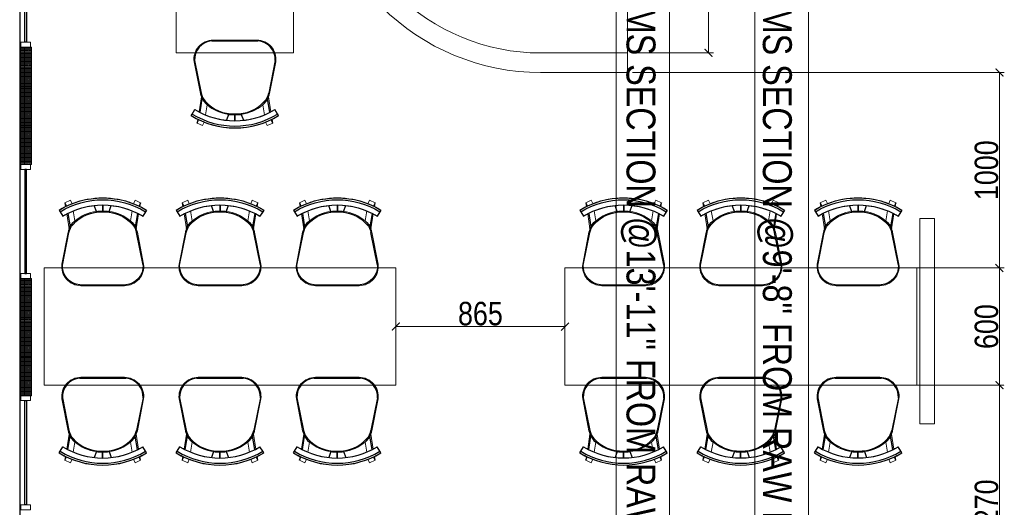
# Model space of a CAD drawing. Header units: millimetres. Extents: x -106827 to 92813, y -35754 to 7831.
# Tile 15 of 150: x -75784 to -70745, y -21625 to -19131. Entities that reach past the tile are written whole.
import ezdxf
from ezdxf.xclip import XClip

# ---------------------------------------------------------------- set-up
doc = ezdxf.new("R2010")
doc.units = ezdxf.units.MM
doc.header["$XCLIPFRAME"] = 2
doc.header["$PDMODE"] = 35
doc.linetypes.add('General Arrangement Plan$0$( Hidden )', pattern=[0.375, 0.25, -0.125])
for name, color, linetype, lineweight in [('General Arrangement Plan$0$DIM', 7, 'Continuous', 13), ('General Arrangement Plan$1$A-PARTITION', 23, 'Continuous', 9), ('General Arrangement Plan$1$BEAM', 113, 'Continuous', 9), ('General Arrangement Plan$1$FURN', 252, 'Continuous', 5), ('General Arrangement Plan$1$glass partition', 132, 'Continuous', 0)]:
    doc.layers.add(name, color=color, linetype=linetype, lineweight=lineweight)
doc.layers.add('General Arrangement Plan$1$ID-LOOSE2', color=8, linetype='Continuous')
doc.layers.add('General Arrangement Plan$1$id-partition', color=7, linetype='Continuous')
doc.styles.add('General Arrangement Plan$1$Standard', font='ARIALN.TTF')
doc.styles.add('General Arrangement Plan$1$TMH-TEXT', font='simplex.shx', dxfattribs={"width": 0.8})
doc.dimstyles.new('General Arrangement Plan$1$TFS-Dim', dxfattribs={"dimtxt": 120, "dimasz": 40, "dimexe": 25, "dimexo": 25, "dimgap": 4.5, "dimtad": 1, "dimdec": 0, "dimzin": 0, "dimdsep": 46, "dimtxsty": 'General Arrangement Plan$1$Standard', "dimblk": 'General Arrangement Plan$1$_ArchTick', "dimcen": 0.09, "dimdle": 2, "dimclrd": 256, "dimclre": 8, "dimadec": 0, "dimazin": 0, "dimtfac": 1, "dimtdec": 0, "dimtofl": 0, "dimtmove": 1, "dimatfit": 3, "dimfxl": 1, "dimtolj": 1, "dimtzin": 0, "dimlwd": -1, "dimlwe": -1, "dimarcsym": 0})

# ---------------------------------------------------------------- blocks, each defined once
blk = doc.blocks.new('General Arrangement Plan$1$A$C180F00E5')
at = {"layer": 'General Arrangement Plan$1$ID-LOOSE2', "ltscale": 0.05}
for p, q in [((0.0334, 0.4698), (0.0422, 0.4499)), ((0.2137, 0.42), (0.2013, 0.454)), ((0.249, 0.4567), (0.249, 0.4217)), ((0.249, 0.4567), (0.249, 0.4217)), ((0.249, 0.4567), (0.249, 0.4217)), ((0.249, 0.4567), (0.249, 0.4217)), ((0.251, 0.4567), (0.251, 0.4217)), ((0.251, 0.4567), (0.251, 0.4217)), ((0.251, 0.4567), (0.251, 0.4217)), ((0.251, 0.4567), (0.251, 0.4217)), ((0.2863, 0.42), (0.2987, 0.454)), ((0.4666, 0.4698), (0.4578, 0.4499)), ((0, 0.4273), (0.0056, 0.4182)), ((0.0056, 0.4182), (0.0211, 0.3926)), ((0.0505, 0.4078), (0.0635, 0.3317)), ((0.4495, 0.4078), (0.4365, 0.3317)), ((0.4944, 0.4182), (0.4789, 0.3926)), ((0.5, 0.4273), (0.4944, 0.4182)), ((0.0191, 0.1124), (0.0568, 0.2987)), ((0.4809, 0.1124), (0.4432, 0.2987)), ((0.3817, 0), (0.1183, 0))]:
    blk.add_line(p, q, dxfattribs=at)
for centre, radius, start, end in [((0.25, 0.0159), 0.4814, 90, 121.2845), ((0.25, 0.0159), 0.4707, 58.7155, 121.2845), ((0.25, 0.0159), 0.4408, 90, 121.2845), ((0.25, 0.0159), 0.4814, 58.7155, 90), ((0.25, 0.0159), 0.4408, 58.7155, 90), ((0.2398, 0.2036), 0.2135, 87.2356, 138.4785), ((0.24, 0.1996), 0.2218, 87.4171, 96.8127), ((0.2602, 0.2036), 0.2135, 41.5215, 92.7644), ((0.2602, 0.2036), 0.2135, 92.7472, 92.7644), ((0.26, 0.1996), 0.2218, 83.1873, 92.5829), ((0.2398, 0.2036), 0.2135, 87.2356, 87.2528), ((0.1548, 0.2789), 0.1, 138.4785, 168.5607), ((0.1674, 0.2748), 0.1186, 130.1141, 157.4138), ((0.3326, 0.2748), 0.1186, 22.5862, 49.8859), ((0.3452, 0.2789), 0.1, 11.4393, 41.5215), ((0.1266, 0.1074), 0.1077, 177.3178, 265.5501), ((0.3734, 0.1074), 0.1077, 274.4499, 2.6822)]:
    blk.add_arc(centre, radius, start, end, dxfattribs=at)
blk = doc.blocks.new('General Arrangement Plan$1$ghg')
at = {"layer": 'General Arrangement Plan$1$FURN', "ltscale": 1000}
for points in [[(4414156.4, -494204.2), (4414156.4, -493980.8, -0.451699), (4414267.2, -493883.2), (4414430.3, -493915.5, -0.04991), (4414447.4, -493920.7), (4414524, -493909.1, 0.015491), (4414512, -493887.8), (4414543, -493869), (4414543, -493869, -0.022121), (4414561.3, -493902.3), (4414581, -493898.8), (4414593.7, -493927.4), (4414575.9, -493935.3, -0.093712), (4414575.9, -493935.3, -0.189086), (4414575.9, -494249.7), (4414593.7, -494257.6), (4414581, -494286.2), (4414561.3, -494282.7, -0.022121), (4414543, -494316.1), (4414543, -494316.1), (4414512, -494297.2, 0.015491), (4414524, -494275.9), (4414447.4, -494264.3, -0.04991), (4414430.3, -494269.5), (4414267.2, -494301.8, -0.451699), (4414156.4, -494204.2)], [(4414566.9, -494048.9), (4414536.4, -494060, 0.145154), (4414487.7, -493950.3), (4414539.2, -493941.6, -0.070666), (4414566.9, -494048.9)], [(4414566.9, -494136.1), (4414536.4, -494125, -0.145154), (4414487.7, -494234.7), (4414539.2, -494243.5, 0.070666), (4414566.9, -494136.1)]]:
    blk.add_lwpolyline(points, format="xyb", close=True, dxfattribs=at)
at = {"layer": 'General Arrangement Plan$1$FURN', "ltscale": 1000, "xscale": 894.2026233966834, "yscale": 894.2026233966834, "zscale": 894.2026233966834, "rotation": 270}
blk.add_blockref('General Arrangement Plan$1$A$C180F00E5', (4414160.9, -493869), dxfattribs=at)
blk = doc.blocks.new('General Arrangement Plan$1$_ArchTick')
at = {"color": 0, "linetype": 'ByBlock', "const_width": 0.15}
blk.add_lwpolyline([(-0.5, -0.5), (0.5, 0.5)], dxfattribs=at)
blk = doc.blocks.new('*D258')
at = {"layer": 'Defpoints', "color": 0}
for p in [(3573.2, 11235.3), (3158.8, 10035.4), (3573.2, 10035.4)]:
    blk.add_point(p, dxfattribs=at)
at = {"layer": 'General Arrangement Plan$0$DIM', "color": 8}
blk.add_line((3573.2, 11237.3), (3573.2, 10033.4), dxfattribs=at)
at = {"layer": 'General Arrangement Plan$0$DIM', "color": 8, "linetype": 'General Arrangement Plan$0$( Hidden )'}
blk.add_line((3183.8, 10035.4), (3598.2, 10035.4), dxfattribs=at)
at = {"layer": 'General Arrangement Plan$0$DIM', "color": 8, "xscale": 40, "yscale": 40, "zscale": 40}
for p, rotation in [((3573.2, 11235.3), 90), ((3573.2, 10035.4), 270)]:
    blk.add_blockref('General Arrangement Plan$1$_ArchTick', p, dxfattribs=dict(at, rotation=rotation))
at = {"layer": 'General Arrangement Plan$0$DIM', "color": 0, "insert": (3507.4, 10635.3), "char_height": 120, "attachment_point": 5, "rotation": 90, "style": 'General Arrangement Plan$1$Standard'}
blk.add_mtext('\\A1;1200', dxfattribs=at)
blk = doc.blocks.new('*D261')
at = {"layer": 'Defpoints', "color": 0}
for p in [(4638.5, 8335.5), (4674.4, 7066), (5061.9, 7066)]:
    blk.add_point(p, dxfattribs=at)
at = {"layer": 'General Arrangement Plan$0$DIM', "color": 8, "linetype": 'General Arrangement Plan$0$( Hidden )'}
for p, q in [((4663.5, 8335.5), (5086.9, 8335.5)), ((4699.4, 7066), (5086.9, 7066))]:
    blk.add_line(p, q, dxfattribs=at)
at = {"layer": 'General Arrangement Plan$0$DIM', "color": 8}
blk.add_line((5061.9, 8337.5), (5061.9, 7064), dxfattribs=at)
at = {"layer": 'General Arrangement Plan$0$DIM', "color": 8, "xscale": 40, "yscale": 40, "zscale": 40}
for p, rotation in [((5061.9, 8335.5), 90), ((5061.9, 7066), 270)]:
    blk.add_blockref('General Arrangement Plan$1$_ArchTick', p, dxfattribs=dict(at, rotation=rotation))
at = {"layer": 'General Arrangement Plan$0$DIM', "color": 0, "insert": (4996.1, 7700.7), "char_height": 120, "attachment_point": 5, "rotation": 90, "style": 'General Arrangement Plan$1$Standard'}
blk.add_mtext('\\A1;1270', dxfattribs=at)
blk = doc.blocks.new('*D262')
at = {"layer": 'Defpoints', "color": 0}
for p in [(2838.5, 8834.4), (2838.5, 8635.4), (1973.3, 8562.9, -0.1)]:
    blk.add_point(p, dxfattribs=at)
at = {"layer": 'General Arrangement Plan$0$DIM', "color": 8, "linetype": 'General Arrangement Plan$0$( Hidden )'}
for p, q in [((2838.5, 8809.4), (2838.5, 8610.4)), ((1973.3, 8587.9), (1973.3, 8660.4))]:
    blk.add_line(p, q, dxfattribs=at)
at = {"layer": 'General Arrangement Plan$0$DIM', "color": 8}
blk.add_line((1971.3, 8635.4), (2840.5, 8635.4), dxfattribs=at)
at = {"layer": 'General Arrangement Plan$0$DIM', "color": 8, "xscale": 40, "yscale": 40, "zscale": 40, "rotation": 180}
blk.add_blockref('General Arrangement Plan$1$_ArchTick', (1973.3, 8635.4), dxfattribs=at)
at = {"layer": 'General Arrangement Plan$0$DIM', "color": 8, "xscale": 40, "yscale": 40, "zscale": 40}
blk.add_blockref('General Arrangement Plan$1$_ArchTick', (2838.5, 8635.4), dxfattribs=at)
at = {"layer": 'General Arrangement Plan$0$DIM', "color": 0, "insert": (2405.9, 8701.2), "char_height": 120, "attachment_point": 5, "style": 'General Arrangement Plan$1$Standard'}
blk.add_mtext('\\A1;865', dxfattribs=at)
blk = doc.blocks.new('*D264')
at = {"layer": 'Defpoints', "color": 0}
for p in [(3158.8, 9935.3), (5061.9, 9935.3), (4358.8, 8935.4)]:
    blk.add_point(p, dxfattribs=at)
at = {"layer": 'General Arrangement Plan$0$DIM', "color": 8, "linetype": 'General Arrangement Plan$0$( Hidden )'}
for p, q in [((3183.8, 9935.3), (5086.9, 9935.3)), ((4383.8, 8935.4), (5086.9, 8935.4))]:
    blk.add_line(p, q, dxfattribs=at)
at = {"layer": 'General Arrangement Plan$0$DIM', "color": 8}
blk.add_line((5061.9, 8933.4), (5061.9, 9937.3), dxfattribs=at)
at = {"layer": 'General Arrangement Plan$0$DIM', "color": 8, "xscale": 40, "yscale": 40, "zscale": 40}
for p, rotation in [((5061.9, 9935.3), 90), ((5061.9, 8935.4), 270)]:
    blk.add_blockref('General Arrangement Plan$1$_ArchTick', p, dxfattribs=dict(at, rotation=rotation))
at = {"layer": 'General Arrangement Plan$0$DIM', "color": 0, "insert": (4996.1, 9435.4), "char_height": 120, "attachment_point": 5, "rotation": 90, "style": 'General Arrangement Plan$1$Standard'}
blk.add_mtext('\\A1;1000', dxfattribs=at)
blk = doc.blocks.new('*D267')
at = {"layer": 'Defpoints', "color": 0}
for p in [(2838.5, 8935.5), (2838.5, 8335.5), (5061.9, 8335.5)]:
    blk.add_point(p, dxfattribs=at)
at = {"layer": 'General Arrangement Plan$0$DIM', "color": 8, "linetype": 'General Arrangement Plan$0$( Hidden )'}
for p, q in [((2863.5, 8935.5), (5086.9, 8935.5)), ((2863.5, 8335.5), (5086.9, 8335.5))]:
    blk.add_line(p, q, dxfattribs=at)
at = {"layer": 'General Arrangement Plan$0$DIM', "color": 8}
blk.add_line((5061.9, 8937.5), (5061.9, 8333.5), dxfattribs=at)
at = {"layer": 'General Arrangement Plan$0$DIM', "color": 8, "xscale": 40, "yscale": 40, "zscale": 40}
for p, rotation in [((5061.9, 8935.5), 90), ((5061.9, 8335.5), 270)]:
    blk.add_blockref('General Arrangement Plan$1$_ArchTick', p, dxfattribs=dict(at, rotation=rotation))
at = {"layer": 'General Arrangement Plan$0$DIM', "color": 0, "insert": (4996.1, 8635.5), "char_height": 120, "attachment_point": 5, "rotation": 90, "style": 'General Arrangement Plan$1$Standard'}
blk.add_mtext('\\A1;600', dxfattribs=at)
blk = doc.blocks.new('General Arrangement Plan')
at = {"layer": 'General Arrangement Plan$1$glass partition'}
h = blk.add_hatch(dxfattribs=at)
h.set_pattern_fill('ANGLE', color=1)
h.set_pattern_definition([(0, (-532654.8485, -107160.341), (0, 6.985), [5.08, -1.905]), (90, (-532654.8485, -107160.341), (-6.985, 4e-16), [5.08, -1.905])])
h.paths.add_polyline_path([(48.3, 9864.8), (108.3, 9864.8), (108.3, 10064.8), (48.3, 10064.8)])
h = blk.add_hatch(dxfattribs=at)
h.set_pattern_fill('ANGLE', color=1)
h.set_pattern_definition([(0, (-532654.8485, -107360.341), (0, 6.985), [5.08, -1.905]), (90, (-532654.8485, -107360.341), (-6.985, 4e-16), [5.08, -1.905])])
h.paths.add_polyline_path([(48.3, 9664.8), (108.3, 9664.8), (108.3, 9864.8), (48.3, 9864.8)])
h = blk.add_hatch(dxfattribs=at)
h.set_pattern_fill('ANGLE', color=1)
h.set_pattern_definition([(0, (-532654.8485, -107560.341), (0, 6.985), [5.08, -1.905]), (90, (-532654.8485, -107560.341), (-6.985, 4e-16), [5.08, -1.905])])
h.paths.add_polyline_path([(48.3, 9464.8), (108.3, 9464.8), (108.3, 9664.8), (48.3, 9664.8)])
h = blk.add_hatch(dxfattribs=at)
h.set_pattern_fill('ANGLE', color=1)
h.set_pattern_definition([(0, (-532654.8485, -108343.429), (0, 6.985), [5.08, -1.905]), (90, (-532654.8485, -108343.429), (-6.985, 4e-16), [5.08, -1.905])])
h.paths.add_polyline_path([(48.3, 8681.7), (108.3, 8681.7), (108.3, 8881.7), (48.3, 8881.7)])
h = blk.add_hatch(dxfattribs=at)
h.set_pattern_fill('ANGLE', color=1)
h.set_pattern_definition([(0, (-532654.8485, -108543.429), (0, 6.985), [5.08, -1.905]), (90, (-532654.8485, -108543.429), (-6.985, 4e-16), [5.08, -1.905])])
h.paths.add_polyline_path([(48.3, 8481.7), (108.3, 8481.7), (108.3, 8681.7), (48.3, 8681.7)])
h = blk.add_hatch(dxfattribs=at)
h.set_pattern_fill('ANGLE', color=1)
h.set_pattern_definition([(0, (-532654.8485, -108743.429), (0, 6.985), [5.08, -1.905]), (90, (-532654.8485, -108743.429), (-6.985, 4e-16), [5.08, -1.905])])
h.paths.add_polyline_path([(48.3, 8281.7), (108.3, 8281.7), (108.3, 8481.7), (48.3, 8481.7)])
at = {"layer": 'General Arrangement Plan$1$A-PARTITION', "ltscale": 10}
blk.add_line((3158.8, 10035.4), (3158.8, 11235.3), dxfattribs=at)
blk.add_lwpolyline([(1663.3, 11235.3), (1663.3, 11085.3, 0.414214), (2713.3, 10035.3), (3158.8, 10035.3), (3158.8, 9935.3), (2713.3, 9935.3, -0.414214), (1563.3, 11085.3), (1563.3, 11235.3)], format="xyb", dxfattribs=at)
blk.add_lwpolyline([(4729, 8138.3), (4654, 8138.3), (4654, 9188.4), (4729, 9188.4)], close=True, dxfattribs=at)
at = {"layer": 'General Arrangement Plan$1$BEAM', "linetype": 'General Arrangement Plan$0$( Hidden )', "ltscale": 11}
for points in [[(3373.3, 14050.1), (3373.2, 899.1), (3099.8, 899.1), (3099.8, 14050.1)], [(4084.2, 14050.1), (4084.2, 899.1), (3810.8, 899.1), (3810.8, 14050.1)]]:
    blk.add_lwpolyline(points, close=True, dxfattribs=at)
at = {"layer": 'General Arrangement Plan$1$FURN', "color": 7}
for points in [[(1449.7, 10035.4), (849.7, 10035.4), (849.7, 10635.4), (1449.7, 10635.4)], [(4638.5, 8935.5), (2838.5, 8935.5), (2838.5, 8335.5), (4638.5, 8335.5)]]:
    blk.add_lwpolyline(points, close=True, dxfattribs=at)
at = {"layer": 'General Arrangement Plan$1$FURN', "color": 7, "elevation": -0.1}
blk.add_lwpolyline([(1973.3, 8935.4), (173.3, 8935.4), (173.3, 8335.4), (1973.3, 8335.4)], close=True, dxfattribs=at)
at = {"layer": 'General Arrangement Plan$1$glass partition', "color": 1}
for points in [[(53.3, 10089.8), (103.3, 10089.8), (103.3, 10064.8), (53.3, 10064.8)], [(48.3, 9864.8), (108.3, 9864.8), (108.3, 10064.8), (48.3, 10064.8)], [(48.3, 9664.8), (108.3, 9664.8), (108.3, 9864.8), (48.3, 9864.8)], [(48.3, 9464.8), (108.3, 9464.8), (108.3, 9664.8), (48.3, 9664.8)], [(53.3, 9439.8), (103.3, 9439.8), (103.3, 9464.8), (53.3, 9464.8)], [(48.3, 8681.7), (108.3, 8681.7), (108.3, 8881.7), (48.3, 8881.7)], [(53.3, 8881.7), (103.3, 8881.7), (103.3, 8906.7), (53.3, 8906.7)], [(48.3, 8481.7), (108.3, 8481.7), (108.3, 8681.7), (48.3, 8681.7)], [(48.3, 8281.7), (108.3, 8281.7), (108.3, 8481.7), (48.3, 8481.7)], [(53.3, 8281.7), (103.3, 8281.7), (103.3, 8256.7), (53.3, 8256.7)], [(53.3, 7723.6), (103.3, 7723.6), (103.3, 7698.6), (53.3, 7698.6)]]:
    blk.add_lwpolyline(points, close=True, dxfattribs=at)
at = {"layer": 'General Arrangement Plan$1$id-partition', "color": 4}
for points in [[(74.1, 10089.8), (74.1, 10622.8), (82.5, 10622.8), (82.5, 10089.8)], [(74.1, 9439.8), (74.1, 8906.7), (82.5, 8906.7), (82.5, 9439.8)], [(74.1, 7723.6), (74.1, 8256.7), (82.5, 8256.7), (82.5, 7723.6)]]:
    blk.add_lwpolyline(points, close=True, dxfattribs=at)
at = {"layer": 'General Arrangement Plan$1$FURN', "color": 7, "rotation": 270}
for p in [(495242.2, 4424257.5), (494565.8, 4422532.5, -0.1), (495165.8, 4422532.5, -0.1), (495765.8, 4422532.5, -0.1), (497231, 4422532.6), (497831, 4422532.6), (498431, 4422532.6)]:
    blk.add_blockref('General Arrangement Plan$1$ghg', p, dxfattribs=at)
at = {"layer": 'General Arrangement Plan$1$FURN', "color": 7, "xscale": -1, "rotation": 270}
for p in [(494565.8, -4405311.7, -0.1), (495165.8, -4405311.7, -0.1), (495765.8, -4405311.7, -0.1), (497231, -4405311.6), (497831, -4405311.6), (498431, -4405311.6)]:
    blk.add_blockref('General Arrangement Plan$1$ghg', p, dxfattribs=at)
at = {"layer": 'General Arrangement Plan$1$BEAM', "char_height": 147.925, "width": 5195.333, "attachment_point": 7, "rotation": 270, "style": 'General Arrangement Plan$1$TMH-TEXT'}
for s, insert in [('{\\fArial|b0|i0|c0|p34;\\C5;BOTTOM OF MS SECTION @13\'-11" FROM RAW FLOOR LEVEL}', (3124, 11300.1)), ('{\\fArial|b0|i0|c0|p34;\\C5;BOTTOM OF MS SECTION @9\'-8" FROM RAW FLOOR LEVEL}', (3821.7, 11300.1))]:
    blk.add_mtext(s, dxfattribs=dict(at, insert=insert))
at = {"layer": 'General Arrangement Plan$0$DIM', "color": 9, "true_color": 0xc7c8ca}
for base, p1, p2, picture, middle in [((3573.2, 10035.4), (3573.2, 11235.3), (3158.8, 10035.4), '*D258', (3507.4, 10635.3)), ((5061.9, 9935.3), (4358.8, 8935.4), (3158.8, 9935.3), '*D264', (4996.1, 9435.4)), ((5061.9, 8335.5), (2838.5, 8935.5), (2838.5, 8335.5), '*D267', (4996.1, 8635.5)), ((5061.9015, 7065.9694), (4638.4964, 8335.4757), (4674.416, 7065.9694), '*D261', (4996.1327, 7700.7225))]:
    dim = blk.add_linear_dim(base=base, p1=p1, p2=p2, angle=90, dimstyle='General Arrangement Plan$1$TFS-Dim', override={"dimclrd": 8}, dxfattribs=at)
    dim.commit()
    dim.dimension.update_dxf_attribs({"geometry": picture, "text_midpoint": middle})
dim = blk.add_linear_dim(base=(2838.5, 8635.4), p1=(1973.3, 8562.9, -0.1), p2=(2838.5, 8834.4), dimstyle='General Arrangement Plan$1$TFS-Dim', override={"dimclrd": 8}, dxfattribs=at)
dim.commit()
dim.dimension.update_dxf_attribs({"geometry": '*D262', "text_midpoint": (2405.9, 8701.2)})

msp = doc.modelspace()

# ---------------------------------------------------------------- block references
at = {"color": 7}
ref = msp.add_blockref('General Arrangement Plan', (-75832.3, -29336.1), dxfattribs=at)
XClip(ref).set_block_clipping_path([(48.7190010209, -107.5186207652), (15251.6043912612, 15253.5715002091)])

doc.saveas('drawing.dxf')
